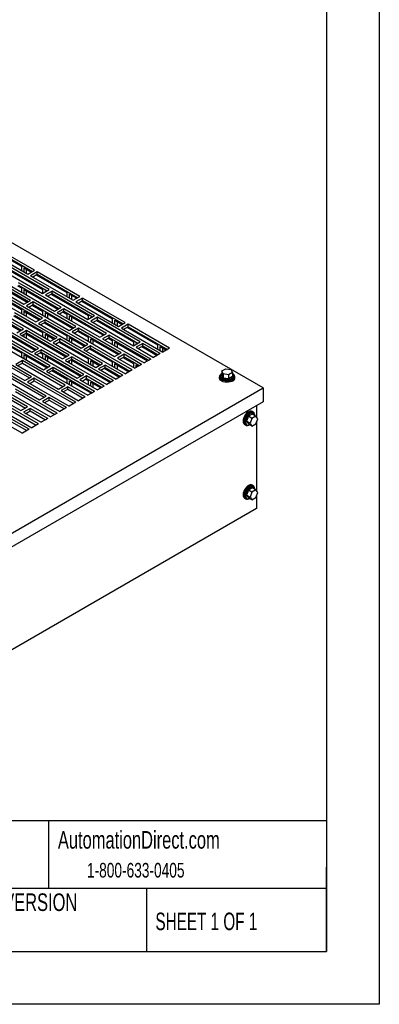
# Model space of a CAD drawing. Header units: inches. Extents: x 0 to 77, y 0 to 59.5.
# Tile 9 of 10: x 65.1 to 77, y 0 to 32.7. Entities that reach past the tile are written whole.
import ezdxf

# ---------------------------------------------------------------- set-up
doc = ezdxf.new("R2010")
doc.units = ezdxf.units.IN
doc.header["$LTSCALE"] = 7
doc.header["$MEASUREMENT"] = 0
doc.linetypes.add('CENTERX2', pattern=[0.8, 0.5, -0.1, 0.1, -0.1])
doc.layers.add('TEXT', color=140, linetype='Continuous', lineweight=25)
doc.styles.add('SLDTEXTSTYLE0', font='TXT', dxfattribs={"width": 0.7})
doc.styles.add('SLDTEXTSTYLE1', font='TXT', dxfattribs={"width": 0.65})

msp = doc.modelspace()

# ---------------------------------------------------------------- linework, layer by layer
at = {"color": 7, "linetype": 'Continuous'}
for p, q in [((77.001, 59.501), (77.001, 0.001)), ((77.001, 0.001), (0.001, 0.001))]:
    msp.add_line(p, q, dxfattribs=at)
for p, q in [((73.143, 20.465), (52.99, 32.099)), ((65.556, 24.374), (64.142, 25.191)), ((63.921, 25.063), (65.335, 24.247)), ((64.108, 25.089), (65.12, 24.505)), ((64.142, 25.109), (65.486, 24.333)), ((66.046, 23.734), (64.632, 24.551)), ((64.411, 24.423), (65.825, 23.607)), ((64.597, 24.449), (65.827, 23.739)), ((64.632, 24.469), (65.975, 23.694)), ((65.12, 24.505), (65.12, 24.371)), ((65.212, 24.318), (65.212, 24.452)), ((65.212, 24.452), (65.451, 24.313)), ((65.282, 24.411), (65.282, 24.277)), ((65.335, 24.247), (65.556, 24.374)), ((65.648, 24.321), (65.427, 24.194)), ((65.427, 24.194), (66.841, 23.377)), ((65.498, 24.153), (65.648, 24.24)), ((65.614, 24.22), (66.626, 23.635)), ((67.062, 23.505), (65.648, 24.321)), ((65.648, 24.24), (65.648, 24.321)), ((65.648, 24.24), (66.992, 23.464)), ((63.788, 24.064), (65.203, 23.248)), ((65.424, 23.375), (64.009, 24.192)), ((64.009, 24.11), (65.353, 23.334)), ((66.44, 23.146), (65.026, 23.962)), ((65.026, 23.88), (66.369, 23.105)), ((65.818, 22.786), (64.404, 23.603)), ((64.413, 23.837), (65.318, 23.314)), ((64.805, 23.834), (66.219, 23.018)), ((64.991, 23.86), (65.12, 23.786)), ((65.12, 23.786), (65.12, 23.653)), ((65.212, 23.6), (65.212, 23.733)), ((65.212, 23.733), (66.335, 23.085)), ((65.282, 23.692), (65.282, 23.559)), ((65.825, 23.607), (66.046, 23.734)), ((65.827, 23.739), (65.827, 23.608)), ((66.138, 23.681), (65.917, 23.554)), ((65.917, 23.554), (67.331, 22.737)), ((65.919, 23.661), (65.919, 23.686)), ((65.919, 23.686), (65.941, 23.674)), ((65.988, 23.513), (66.138, 23.6)), ((66.103, 23.58), (67.333, 22.87)), ((67.552, 22.865), (66.138, 23.681)), ((66.138, 23.6), (66.138, 23.681)), ((66.138, 23.6), (67.481, 22.824)), ((66.626, 23.635), (66.626, 23.502)), ((66.718, 23.449), (66.718, 23.582)), ((66.718, 23.582), (66.957, 23.444)), ((66.788, 23.541), (66.788, 23.408)), ((65.196, 22.427), (63.781, 23.244)), ((64.183, 23.475), (65.597, 22.659)), ((64.369, 23.501), (65.12, 23.068)), ((64.404, 23.521), (65.747, 22.746)), ((65.203, 23.248), (65.424, 23.375)), ((65.516, 23.322), (65.295, 23.195)), ((65.365, 23.154), (65.516, 23.24)), ((65.481, 23.22), (65.827, 23.021)), ((66.93, 22.506), (65.516, 23.322)), ((65.516, 23.24), (65.516, 23.322)), ((65.516, 23.24), (66.859, 22.465)), ((65.989, 23.514), (65.989, 23.512)), ((66.841, 23.377), (67.062, 23.505)), ((67.154, 23.452), (66.933, 23.324)), ((66.933, 23.324), (68.348, 22.508)), ((67.004, 23.283), (67.154, 23.37)), ((67.12, 23.35), (68.132, 22.766)), ((68.569, 22.635), (67.154, 23.452)), ((67.154, 23.37), (67.154, 23.452)), ((67.154, 23.37), (68.498, 22.594)), ((63.747, 23.142), (65.09, 22.366)), ((63.781, 23.162), (65.125, 22.386)), ((66.308, 22.146), (64.893, 22.963)), ((65.12, 23.068), (65.12, 22.934)), ((65.212, 22.881), (65.212, 23.015)), ((65.212, 23.015), (65.712, 22.725)), ((65.282, 22.974), (65.282, 22.84)), ((65.295, 23.195), (66.709, 22.378)), ((65.827, 23.021), (65.827, 22.887)), ((65.919, 22.834), (65.919, 22.968)), ((65.919, 22.968), (66.824, 22.445)), ((65.989, 22.927), (65.989, 22.793)), ((66.219, 23.018), (66.44, 23.146)), ((66.532, 23.092), (66.311, 22.965)), ((66.311, 22.965), (67.725, 22.149)), ((66.382, 22.924), (66.532, 23.011)), ((66.497, 22.991), (66.626, 22.917)), ((67.946, 22.276), (66.532, 23.092)), ((66.532, 23.011), (66.532, 23.092)), ((66.532, 23.011), (67.876, 22.235)), ((66.626, 22.917), (66.626, 22.783)), ((65.685, 21.787), (64.271, 22.604)), ((64.672, 22.835), (66.087, 22.019)), ((64.859, 22.861), (65.827, 22.302)), ((64.893, 22.881), (66.237, 22.106)), ((65.597, 22.659), (65.818, 22.786)), ((65.91, 22.733), (65.689, 22.606)), ((65.689, 22.606), (67.103, 21.789)), ((65.76, 22.565), (65.91, 22.652)), ((65.875, 22.632), (66.626, 22.198)), ((67.324, 21.917), (65.91, 22.733)), ((65.91, 22.652), (65.91, 22.733)), ((65.91, 22.652), (67.253, 21.876)), ((66.718, 22.73), (66.718, 22.864)), ((66.718, 22.864), (67.841, 22.215)), ((66.788, 22.823), (66.788, 22.689)), ((67.331, 22.737), (67.552, 22.865)), ((67.333, 22.87), (67.333, 22.738)), ((67.644, 22.812), (67.423, 22.684)), ((67.423, 22.684), (68.837, 21.868)), ((67.425, 22.791), (67.425, 22.817)), ((67.425, 22.817), (67.447, 22.804)), ((67.494, 22.643), (67.644, 22.73)), ((67.495, 22.644), (67.495, 22.642)), ((67.609, 22.71), (68.839, 22)), ((69.058, 21.995), (67.644, 22.812)), ((67.644, 22.73), (67.644, 22.812)), ((67.644, 22.73), (68.987, 21.955)), ((68.132, 22.766), (68.132, 22.632)), ((68.224, 22.579), (68.224, 22.713)), ((68.224, 22.713), (68.463, 22.575)), ((68.295, 22.672), (68.295, 22.538)), ((68.348, 22.508), (68.569, 22.635)), ((68.66, 22.582), (68.439, 22.455)), ((70.039, 21.786), (68.66, 22.582)), ((68.66, 22.501), (68.66, 22.582)), ((64.05, 22.476), (65.464, 21.66)), ((64.271, 22.522), (65.615, 21.746)), ((64.413, 22.4), (65.58, 21.726)), ((64.975, 22.3), (65.196, 22.427)), ((65.288, 22.374), (65.067, 22.246)), ((65.067, 22.246), (66.481, 21.43)), ((65.137, 22.206), (65.288, 22.292)), ((65.212, 22.163), (65.212, 22.249)), ((65.253, 22.272), (66.596, 21.497)), ((65.282, 22.255), (65.282, 22.122)), ((66.702, 21.558), (65.288, 22.374)), ((65.288, 22.292), (65.288, 22.374)), ((65.288, 22.292), (66.631, 21.517)), ((65.827, 22.302), (65.827, 22.169)), ((65.919, 22.116), (65.919, 22.249)), ((65.919, 22.249), (66.202, 22.086)), ((66.709, 22.378), (66.93, 22.506)), ((67.022, 22.453), (66.801, 22.325)), ((66.801, 22.325), (68.215, 21.509)), ((66.871, 22.284), (67.022, 22.371)), ((66.987, 22.351), (67.333, 22.151)), ((68.436, 21.636), (67.022, 22.453)), ((67.022, 22.371), (67.022, 22.453)), ((67.022, 22.371), (68.365, 21.595)), ((67.725, 22.149), (67.946, 22.276)), ((68.439, 22.455), (69.818, 21.659)), ((68.51, 22.414), (68.66, 22.501)), ((68.626, 22.481), (69.638, 21.896)), ((68.66, 22.501), (69.969, 21.745)), ((64.63, 21.913), (65.12, 21.631)), ((66.08, 21.198), (64.665, 22.015)), ((64.665, 21.933), (66.009, 21.158)), ((65.989, 22.208), (65.989, 22.075)), ((66.087, 22.019), (66.308, 22.146)), ((66.399, 22.093), (66.179, 21.966)), ((66.179, 21.966), (67.593, 21.149)), ((66.249, 21.925), (66.399, 22.012)), ((66.365, 21.992), (67.333, 21.433)), ((67.814, 21.277), (66.399, 22.093)), ((66.399, 22.012), (66.399, 22.093)), ((66.399, 22.012), (67.743, 21.236)), ((66.626, 22.198), (66.626, 22.065)), ((66.718, 22.012), (66.718, 22.145)), ((66.718, 22.145), (67.219, 21.856)), ((66.788, 22.104), (66.788, 21.971)), ((67.103, 21.789), (67.324, 21.917)), ((67.333, 22.151), (67.333, 22.018)), ((67.425, 21.965), (67.425, 22.098)), ((67.425, 22.098), (68.331, 21.575)), ((67.495, 22.057), (67.495, 21.924)), ((68.038, 22.223), (67.817, 22.095)), ((67.817, 22.095), (69.196, 21.299)), ((67.888, 22.055), (68.038, 22.141)), ((68.004, 22.121), (68.132, 22.047)), ((69.417, 21.427), (68.038, 22.223)), ((68.038, 22.141), (68.038, 22.223)), ((68.038, 22.141), (69.346, 21.386)), ((68.132, 22.047), (68.132, 21.914)), ((68.224, 21.861), (68.224, 21.994)), ((68.224, 21.994), (69.312, 21.366)), ((68.295, 21.953), (68.295, 21.82)), ((68.837, 21.868), (69.058, 21.995)), ((68.839, 22), (68.839, 21.869)), ((69.15, 21.942), (68.929, 21.815)), ((68.931, 21.922), (68.931, 21.947)), ((68.931, 21.947), (68.953, 21.935)), ((69.73, 21.608), (69.15, 21.942)), ((69.15, 21.861), (69.15, 21.942)), ((65.457, 20.839), (64.043, 21.656)), ((64.444, 21.887), (65.859, 21.071)), ((65.12, 21.631), (65.12, 21.497)), ((65.464, 21.66), (65.685, 21.787)), ((65.777, 21.734), (65.556, 21.607)), ((65.556, 21.607), (66.97, 20.79)), ((65.627, 21.566), (65.777, 21.653)), ((65.742, 21.632), (65.827, 21.584)), ((67.191, 20.918), (65.777, 21.734)), ((65.777, 21.653), (65.777, 21.734)), ((65.777, 21.653), (67.121, 20.877)), ((65.827, 21.584), (65.827, 21.45)), ((67.416, 21.864), (67.195, 21.736)), ((67.195, 21.736), (68.574, 20.94)), ((67.266, 21.695), (67.416, 21.782)), ((67.381, 21.762), (68.132, 21.329)), ((68.795, 21.068), (67.416, 21.864)), ((67.416, 21.782), (67.416, 21.864)), ((67.416, 21.782), (68.724, 21.027)), ((68.215, 21.509), (68.436, 21.636)), ((68.528, 21.583), (68.307, 21.456)), ((69.108, 21.248), (68.528, 21.583)), ((68.528, 21.501), (68.528, 21.583)), ((68.929, 21.815), (69.509, 21.48)), ((69, 21.774), (69.15, 21.861)), ((69.002, 21.775), (69.002, 21.773)), ((69.116, 21.841), (69.625, 21.547)), ((69.15, 21.861), (69.659, 21.567)), ((69.73, 21.608), (69.509, 21.48)), ((69.638, 21.896), (69.638, 21.763)), ((69.73, 21.71), (69.73, 21.843)), ((69.73, 21.843), (69.934, 21.725)), ((69.801, 21.802), (69.801, 21.669)), ((70.039, 21.786), (69.818, 21.659)), ((63.822, 21.528), (65.236, 20.712)), ((64.043, 21.574), (65.387, 20.798)), ((65.155, 21.375), (64.934, 21.247)), ((65.005, 21.207), (65.155, 21.293)), ((66.569, 20.559), (65.155, 21.375)), ((65.155, 21.293), (65.155, 21.375)), ((65.155, 21.293), (66.498, 20.518)), ((65.212, 21.444), (65.212, 21.578)), ((65.212, 21.578), (65.974, 21.137)), ((65.282, 21.537), (65.282, 21.404)), ((65.919, 21.397), (65.919, 21.531)), ((65.919, 21.531), (67.086, 20.857)), ((65.989, 21.49), (65.989, 21.357)), ((66.481, 21.43), (66.702, 21.558)), ((66.794, 21.505), (66.573, 21.377)), ((66.573, 21.377), (67.952, 20.581)), ((66.643, 21.336), (66.794, 21.423)), ((66.718, 21.293), (66.718, 21.379)), ((66.759, 21.403), (68.067, 20.648)), ((66.788, 21.386), (66.788, 21.253)), ((68.173, 20.709), (66.794, 21.505)), ((66.794, 21.423), (66.794, 21.505)), ((66.794, 21.423), (68.102, 20.668)), ((67.333, 21.433), (67.333, 21.299)), ((67.425, 21.246), (67.425, 21.38)), ((67.425, 21.38), (67.708, 21.216)), ((67.495, 21.339), (67.495, 21.206)), ((67.593, 21.149), (67.814, 21.277)), ((68.132, 21.329), (68.132, 21.195)), ((68.224, 21.142), (68.224, 21.276)), ((68.224, 21.276), (68.689, 21.007)), ((68.307, 21.456), (68.887, 21.121)), ((68.378, 21.415), (68.528, 21.501)), ((68.493, 21.481), (68.839, 21.282)), ((68.528, 21.501), (69.037, 21.208)), ((68.839, 21.282), (68.839, 21.148)), ((69.417, 21.427), (69.196, 21.299)), ((65.947, 20.199), (64.533, 21.016)), ((64.533, 20.934), (65.876, 20.159)), ((64.934, 21.247), (66.348, 20.431)), ((65.859, 21.071), (66.08, 21.198)), ((66.171, 21.145), (65.95, 21.018)), ((65.95, 21.018), (67.329, 20.222)), ((66.021, 20.977), (66.171, 21.064)), ((66.136, 21.044), (66.626, 20.761)), ((67.55, 20.349), (66.171, 21.145)), ((66.171, 21.064), (66.171, 21.145)), ((66.171, 21.064), (67.48, 20.309)), ((67.906, 21.224), (67.685, 21.096)), ((67.685, 21.096), (68.264, 20.762)), ((67.755, 21.056), (67.906, 21.142)), ((67.871, 21.122), (68.38, 20.828)), ((68.485, 20.889), (67.906, 21.224)), ((67.906, 21.142), (67.906, 21.224)), ((67.906, 21.142), (68.415, 20.848)), ((68.295, 21.235), (68.295, 21.101)), ((68.795, 21.068), (68.574, 20.94)), ((69.108, 21.248), (68.887, 21.121)), ((68.931, 21.146), (68.931, 21.229)), ((68.931, 21.229), (69.002, 21.188)), ((69.002, 21.188), (69.002, 21.187)), ((71.775, 21.032), (71.903, 21.105)), ((71.822, 20.931), (71.775, 21.032)), ((71.775, 21.032), (71.775, 20.895)), ((71.996, 20.904), (71.822, 20.931)), ((71.822, 20.931), (71.822, 20.794)), ((71.903, 21.105), (72.077, 21.078)), ((72.124, 20.978), (71.996, 20.904)), ((72.077, 21.078), (72.124, 20.978)), ((72.124, 20.978), (72.124, 20.841)), ((65.325, 19.84), (63.91, 20.657)), ((64.312, 20.888), (65.726, 20.072)), ((65.236, 20.712), (65.457, 20.839)), ((65.549, 20.786), (65.328, 20.659)), ((65.328, 20.659), (66.707, 19.863)), ((65.399, 20.618), (65.549, 20.704)), ((66.928, 19.99), (65.549, 20.786)), ((65.549, 20.704), (65.549, 20.786)), ((65.549, 20.704), (66.857, 19.949)), ((66.626, 20.761), (66.626, 20.628)), ((66.718, 20.575), (66.718, 20.708)), ((66.718, 20.708), (67.445, 20.288)), ((66.788, 20.667), (66.788, 20.534)), ((66.97, 20.79), (67.191, 20.918)), ((67.283, 20.865), (67.062, 20.737)), ((67.062, 20.737), (67.642, 20.402)), ((67.133, 20.696), (67.283, 20.783)), ((67.248, 20.763), (67.333, 20.714)), ((67.863, 20.53), (67.283, 20.865)), ((67.283, 20.783), (67.283, 20.865)), ((67.283, 20.783), (67.792, 20.489)), ((67.333, 20.714), (67.333, 20.581)), ((67.425, 20.528), (67.425, 20.661)), ((67.425, 20.661), (67.758, 20.469)), ((67.495, 20.62), (67.495, 20.487)), ((68.173, 20.709), (67.952, 20.581)), ((68.485, 20.889), (68.264, 20.762)), ((71.699, 20.838), (71.699, 20.797)), ((71.731, 20.868), (71.731, 20.838)), ((71.822, 20.794), (71.775, 20.895)), ((71.996, 20.767), (71.822, 20.794)), ((71.996, 20.904), (71.996, 20.767)), ((72.124, 20.841), (71.996, 20.767)), ((72.168, 20.838), (72.168, 20.868)), ((72.199, 20.797), (72.199, 20.838)), ((61.741, 13.883), (73.143, 20.465)), ((63.689, 20.529), (65.104, 19.713)), ((63.91, 20.575), (65.254, 19.799)), ((64.706, 20.299), (66.085, 19.503)), ((66.306, 19.631), (64.927, 20.427)), ((64.927, 20.345), (66.235, 19.59)), ((66.348, 20.431), (66.569, 20.559)), ((66.661, 20.505), (66.44, 20.378)), ((66.44, 20.378), (67.02, 20.043)), ((66.511, 20.337), (66.661, 20.424)), ((67.241, 20.171), (66.661, 20.505)), ((66.661, 20.424), (66.661, 20.505)), ((66.661, 20.424), (67.17, 20.13)), ((67.55, 20.349), (67.329, 20.222)), ((67.863, 20.53), (67.642, 20.402)), ((73.143, 20.465), (73.143, 20.006)), ((73.143, 20.006), (61.741, 13.424)), ((65.684, 19.272), (64.305, 20.068)), ((64.305, 19.986), (65.613, 19.231)), ((65.726, 20.072), (65.947, 20.199)), ((66.039, 20.146), (65.818, 20.019)), ((65.818, 20.019), (66.398, 19.684)), ((65.889, 19.978), (66.039, 20.065)), ((66.619, 19.812), (66.039, 20.146)), ((66.039, 20.065), (66.039, 20.146)), ((66.039, 20.065), (66.548, 19.771)), ((66.928, 19.99), (66.707, 19.863)), ((67.241, 20.171), (67.02, 20.043)), ((64.084, 19.94), (65.463, 19.144)), ((65.104, 19.713), (65.325, 19.84)), ((65.417, 19.787), (65.196, 19.659)), ((65.196, 19.659), (65.775, 19.325)), ((65.266, 19.619), (65.417, 19.705)), ((65.996, 19.452), (65.417, 19.787)), ((65.417, 19.705), (65.417, 19.787)), ((65.417, 19.705), (65.926, 19.411)), ((66.306, 19.631), (66.085, 19.503)), ((66.619, 19.812), (66.398, 19.684)), ((72.817, 19.666), (72.781, 19.687)), ((72.827, 19.624), (72.801, 19.639)), ((72.922, 19.878), (72.922, 19.5)), ((64.573, 19.3), (65.153, 18.966)), ((65.374, 19.093), (64.794, 19.428)), ((64.794, 19.346), (65.303, 19.052)), ((65.996, 19.452), (65.775, 19.325)), ((72.654, 19.525), (72.59, 19.361)), ((72.709, 19.292), (72.59, 19.361)), ((72.59, 19.361), (72.654, 19.27)), ((72.782, 19.599), (72.654, 19.525)), ((72.773, 19.457), (72.654, 19.525)), ((72.773, 19.457), (72.709, 19.292)), ((72.709, 19.292), (72.773, 19.202)), ((72.9, 19.531), (72.773, 19.457)), ((72.9, 19.531), (72.782, 19.599)), ((72.964, 19.44), (72.9, 19.531)), ((72.9, 19.275), (72.964, 19.44)), ((72.922, 19.331), (72.922, 17.05)), ((65.374, 19.093), (65.153, 18.966)), ((65.684, 19.272), (65.463, 19.144)), ((72.531, 19.254), (72.567, 19.233)), ((72.582, 19.26), (72.609, 19.245)), ((72.773, 19.202), (72.654, 19.27)), ((72.773, 19.202), (72.9, 19.275)), ((72.654, 17.076), (72.59, 16.911)), ((72.782, 17.149), (72.654, 17.076)), ((72.773, 17.007), (72.654, 17.076)), ((72.773, 17.007), (72.709, 16.843)), ((72.9, 17.081), (72.773, 17.007)), ((72.817, 17.217), (72.781, 17.237)), ((72.9, 17.081), (72.782, 17.149)), ((72.827, 17.174), (72.801, 17.189)), ((72.964, 16.99), (72.9, 17.081)), ((72.531, 16.804), (72.567, 16.783)), ((72.582, 16.811), (72.609, 16.795)), ((72.709, 16.843), (72.59, 16.911)), ((72.59, 16.911), (72.654, 16.82)), ((72.773, 16.752), (72.654, 16.82)), ((72.709, 16.843), (72.773, 16.752)), ((72.773, 16.752), (72.9, 16.826)), ((72.9, 16.826), (72.964, 16.99)), ((72.922, 16.881), (72.922, 16.459)), ((72.922, 16.459), (61.608, 9.928))]:
    msp.add_line(p, q)
at = {"flags": 128}
for points in [[(72.136, 20.934), (72.163, 20.912), (72.188, 20.881), (72.199, 20.846), (72.195, 20.812), (72.177, 20.778), (72.146, 20.749), (72.104, 20.724), (72.052, 20.706), (71.994, 20.696), (71.934, 20.694), (71.875, 20.7), (71.82, 20.714), (71.773, 20.736), (71.735, 20.763), (71.711, 20.795), (71.7, 20.829), (71.703, 20.864), (71.721, 20.897), (71.753, 20.927), (71.763, 20.934)], [(72.124, 20.944), (72.139, 20.931), (72.161, 20.901), (72.168, 20.868), (72.161, 20.835), (72.139, 20.805), (72.104, 20.779), (72.059, 20.759), (72.006, 20.746), (71.949, 20.742), (71.893, 20.746), (71.84, 20.759), (71.795, 20.779), (71.76, 20.805), (71.738, 20.835), (71.731, 20.868), (71.738, 20.901), (71.76, 20.931), (71.775, 20.944)], [(72.199, 20.797), (72.195, 20.771), (72.177, 20.738), (72.146, 20.708), (72.104, 20.683), (72.052, 20.665), (71.994, 20.655), (71.934, 20.653), (71.875, 20.659), (71.82, 20.673), (71.773, 20.695), (71.735, 20.722), (71.711, 20.754), (71.7, 20.788), (71.699, 20.797)], [(72.168, 20.838), (72.161, 20.805), (72.139, 20.775), (72.104, 20.748), (72.059, 20.728), (72.006, 20.716), (71.949, 20.711), (71.893, 20.716), (71.84, 20.728), (71.795, 20.748), (71.76, 20.775), (71.738, 20.805), (71.731, 20.838), (71.731, 20.838)], [(72.781, 19.687), (72.757, 19.696), (72.719, 19.697), (72.678, 19.685), (72.635, 19.66), (72.594, 19.625), (72.556, 19.58), (72.524, 19.529), (72.5, 19.475), (72.485, 19.42), (72.48, 19.368), (72.485, 19.322), (72.5, 19.285), (72.524, 19.258), (72.531, 19.254)], [(72.868, 19.563), (72.863, 19.598), (72.848, 19.635), (72.824, 19.661), (72.792, 19.676), (72.755, 19.677), (72.713, 19.665), (72.671, 19.64), (72.629, 19.604), (72.591, 19.56), (72.56, 19.509), (72.535, 19.454), (72.52, 19.399), (72.515, 19.348), (72.52, 19.302), (72.535, 19.264), (72.56, 19.238), (72.591, 19.224), (72.629, 19.223), (72.671, 19.235), (72.682, 19.24)], [(72.801, 19.639), (72.769, 19.649), (72.732, 19.645), (72.692, 19.628), (72.652, 19.599), (72.614, 19.56), (72.582, 19.513), (72.558, 19.462), (72.542, 19.41), (72.537, 19.36), (72.542, 19.317), (72.558, 19.283), (72.582, 19.26), (72.582, 19.26)], [(72.871, 19.547), (72.867, 19.567), (72.852, 19.601), (72.827, 19.624), (72.795, 19.634), (72.758, 19.63), (72.718, 19.613), (72.678, 19.584), (72.641, 19.545), (72.609, 19.498), (72.584, 19.446), (72.569, 19.394), (72.563, 19.345), (72.569, 19.302), (72.584, 19.268), (72.609, 19.245), (72.641, 19.235), (72.678, 19.239), (72.697, 19.245)], [(72.781, 17.237), (72.757, 17.246), (72.719, 17.247), (72.678, 17.235), (72.635, 17.211), (72.594, 17.175), (72.556, 17.13), (72.524, 17.079), (72.5, 17.025), (72.485, 16.97), (72.48, 16.918), (72.485, 16.872), (72.5, 16.835), (72.524, 16.809), (72.531, 16.804)], [(72.868, 17.114), (72.863, 17.148), (72.848, 17.185), (72.824, 17.212), (72.792, 17.226), (72.755, 17.227), (72.713, 17.215), (72.671, 17.19), (72.629, 17.155), (72.591, 17.11), (72.56, 17.059), (72.535, 17.005), (72.52, 16.95), (72.515, 16.898), (72.52, 16.852), (72.535, 16.815), (72.56, 16.788), (72.591, 16.774), (72.629, 16.773), (72.671, 16.785), (72.682, 16.79)], [(72.801, 17.189), (72.769, 17.199), (72.732, 17.196), (72.692, 17.179), (72.652, 17.149), (72.614, 17.11), (72.582, 17.063), (72.558, 17.012), (72.542, 16.96), (72.537, 16.911), (72.542, 16.868), (72.558, 16.833), (72.582, 16.811), (72.582, 16.811)], [(72.871, 17.098), (72.867, 17.117), (72.852, 17.152), (72.827, 17.174), (72.795, 17.184), (72.758, 17.181), (72.718, 17.164), (72.678, 17.134), (72.641, 17.095), (72.609, 17.048), (72.584, 16.997), (72.569, 16.945), (72.563, 16.896), (72.569, 16.852), (72.584, 16.818), (72.609, 16.795), (72.641, 16.786), (72.678, 16.789), (72.697, 16.796)]]:
    msp.add_lwpolyline(points, dxfattribs=at)
at = {"layer": 'TEXT'}
for p, q in [((75.25, 57.75), (75.25, 1.75)), ((75.25, 6.098), (1.75, 6.098)), ((66.025, 6.098), (66.025, 3.85)), ((75.25, 1.75), (75.25, 4.55)), ((75.25, 3.85), (1.75, 3.85)), ((69.269, 3.85), (69.269, 1.75)), ((1.75, 1.75), (75.25, 1.75))]:
    msp.add_line(p, q, dxfattribs=at)

# ---------------------------------------------------------------- texts
at = {"layer": 'TEXT', "linetype": 'CENTERX2', "lineweight": 18}
for s, insert, char_height, attachment_point, style in [('AutomationDirect.com', (66.333, 5.753), 0.58333, 1, 'SLDTEXTSTYLE0'), ('1-800-633-0405', (67.297, 4.696), 0.48611, 1, 'SLDTEXTSTYLE0'), ('LATEST VERSION', (64.64, 3.683), 0.58333, 2, 'SLDTEXTSTYLE0'), ('SHEET 1 OF 1', (69.57, 3.046), 0.58333, 1, 'SLDTEXTSTYLE1'), ('2/10/2026', (63.304, 2.609), 0.5833, 2, 'SLDTEXTSTYLE0')]:
    msp.add_mtext(s, dxfattribs=dict(at, insert=insert, char_height=char_height, attachment_point=attachment_point, style=style))

doc.saveas('drawing.dxf')
